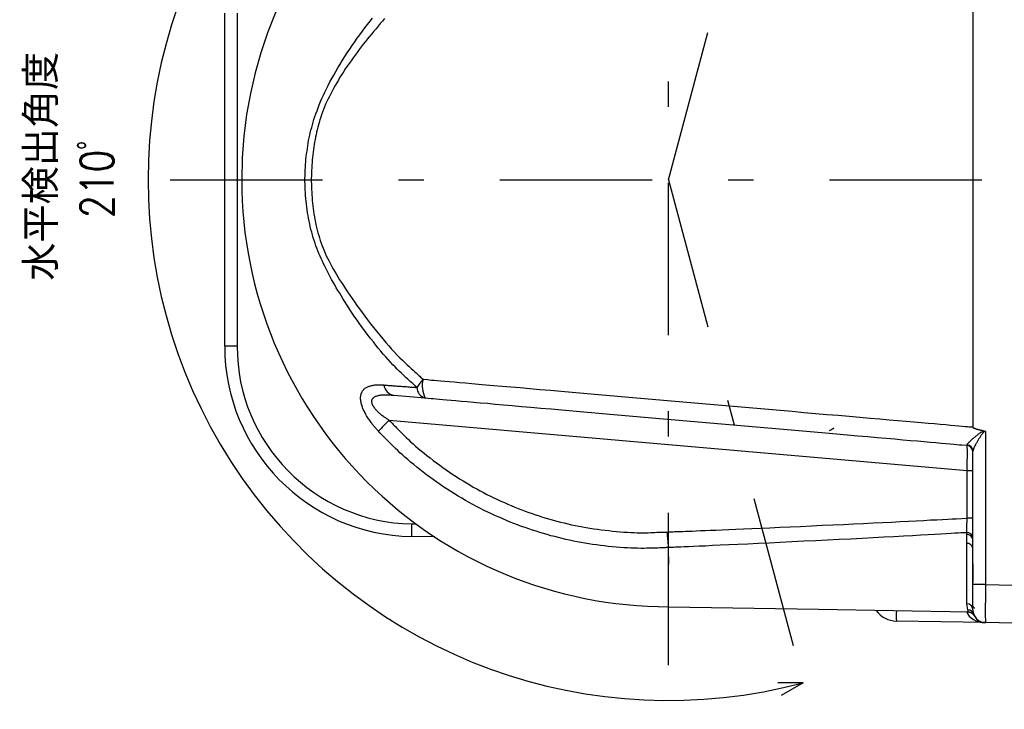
# Model space of a CAD drawing. Extents: x 33 to 392, y 36 to 266.
# Tile 8 of 11: x 123 to 201, y 166 to 220. Entities that reach past the tile are written whole.
import ezdxf
from ezdxf.enums import TextEntityAlignment as Align

# ---------------------------------------------------------------- set-up
doc = ezdxf.new("R2010")
doc.units = 0
doc.header["$LTSCALE"] = 2
doc.header["$MEASUREMENT"] = 0
doc.linetypes.add('CENTER', pattern=[13, 6, -3, 1, -3])
doc.layers.add('0一般図-0通り芯', color=7, linetype='CONTINUOUS')
doc.layers.add('FFグル-プ-0F-0レイヤ', color=7, linetype='CONTINUOUS')
doc.styles.get("Standard").update_dxf_attribs({"font": 'txt.shx', "bigfont": 'extfont.shx'})

msp = doc.modelspace()

# ---------------------------------------------------------------- linework, layer by layer
at = {"layer": '0一般図-0通り芯', "color": 4, "linetype": 'CENTER'}
for q in [(185.33, 249.45), (185.27, 165.75)]:
    msp.add_line((174.09, 207.49), q, dxfattribs=at)
at = {"layer": '0一般図-0通り芯', "color": 4, "linetype": 'CONTINUOUS'}
for q in [(182.71, 167.84), (182.98, 166.84)]:
    msp.add_line((184.71, 167.84), q, dxfattribs=at)
msp.add_arc((174.09, 207.49), 41.044, 75, 285, dxfattribs=at)
at = {"layer": 'FFグル-プ-0F-0レイヤ', "color": 4, "linetype": 'CENTER'}
for p, q in [((174.09, 169.24), (174.09, 246.36)), ((134.79, 207.49), (252.85, 207.49))]:
    msp.add_line(p, q, dxfattribs=at)
at = {"layer": 'FFグル-プ-0F-0レイヤ', "color": 7, "linetype": 'CONTINUOUS'}
for p, q in [((198.09, 226.99), (198.09, 187.99)), ((140.07, 220.61), (140.07, 194.36)), ((154.9, 190.27), (152.43, 190.48)), ((197.63, 184.54), (152.07, 188.52)), ((199.07, 187.64), (199.07, 175.58)), ((197.63, 186.53), (197.64, 186.58)), ((198.09, 177.23), (198.09, 186.1)), ((198.09, 184.54), (197.63, 184.54)), ((197.63, 180.81), (197.63, 184.54)), ((153.83, 180.37), (154.17, 180.36)), ((198.09, 180.81), (197.63, 180.81)), ((155.65, 179.33), (153.83, 179.37)), ((197.6, 179.52), (197.6, 179.67)), ((174.09, 178.49), (174.09, 178.49)), ((198.09, 175.75), (198.09, 177.24)), ((198.09, 173.58), (198.09, 175.58)), ((199.07, 175.58), (203.89, 175.49)), ((197.68, 173.58), (197.6, 174.07)), ((199.04, 172.58), (192.05, 172.7)), ((203.89, 172.49), (199.07, 172.58))]:
    msp.add_line(p, q, dxfattribs=at)
for points in [[(140.07, 194.36), (139.09, 194.36), (139.09, 220.61)], [(154.25, 191.12), (154.15, 191.21), (154.1, 191.25), (154.05, 191.3), (153.99, 191.35), (153.92, 191.42), (153.84, 191.49), (153.75, 191.57), (153.64, 191.66), (153.53, 191.76), (153.41, 191.87), (153.29, 191.99), (153.15, 192.12), (153, 192.26), (152.85, 192.4), (152.69, 192.56), (152.52, 192.73), (152.34, 192.91), (152.16, 193.11), (151.98, 193.31), (151.79, 193.53), (151.59, 193.75), (151.4, 193.98), (151.2, 194.22), (151.01, 194.45), (150.81, 194.7), (150.62, 194.94), (150.43, 195.19), (150.24, 195.43), (150.06, 195.68), (149.88, 195.93), (149.7, 196.17), (149.53, 196.42), (149.36, 196.66), (149.2, 196.9), (149.04, 197.14), (148.88, 197.38), (148.73, 197.62), (148.58, 197.85), (148.44, 198.08), (148.3, 198.31), (148.16, 198.54), (148.02, 198.76), (147.89, 198.98), (147.77, 199.2), (147.64, 199.42), (147.52, 199.63), (147.41, 199.84), (147.3, 200.05), (147.19, 200.26), (147.08, 200.46), (146.98, 200.67), (146.88, 200.87), (146.79, 201.07), (146.69, 201.27), (146.61, 201.47), (146.52, 201.68), (146.44, 201.88), (146.36, 202.09), (146.28, 202.29), (146.21, 202.5), (146.14, 202.71), (146.07, 202.92), (146.01, 203.14), (145.95, 203.35), (145.89, 203.57), (145.84, 203.79), (145.79, 204), (145.74, 204.22), (145.7, 204.45), (145.66, 204.67), (145.62, 204.89), (145.59, 205.11), (145.56, 205.34), (145.53, 205.56), (145.51, 205.79), (145.49, 206.02), (145.47, 206.24), (145.45, 206.47), (145.44, 206.69), (145.43, 206.92), (145.43, 207.14), (145.42, 207.37), (145.42, 207.59), (145.43, 207.81), (145.43, 208.03), (145.44, 208.25), (145.45, 208.47), (145.47, 208.69), (145.48, 208.9), (145.5, 209.12), (145.52, 209.33), (145.55, 209.54), (145.58, 209.75), (145.61, 209.96), (145.64, 210.17), (145.68, 210.38), (145.71, 210.58), (145.75, 210.79), (145.8, 210.99), (145.84, 211.19), (145.89, 211.4), (145.95, 211.6), (146, 211.81), (146.07, 212.02), (146.13, 212.24), (146.2, 212.46), (146.28, 212.68), (146.37, 212.92), (146.45, 213.15), (146.55, 213.39), (146.65, 213.64), (146.76, 213.88), (146.87, 214.14), (146.99, 214.4), (147.12, 214.66), (147.25, 214.92), (147.39, 215.19), (147.54, 215.47), (147.69, 215.74), (147.85, 216.03), (148.02, 216.31), (148.2, 216.6), (148.38, 216.9), (148.56, 217.19), (148.75, 217.48), (148.95, 217.78), (149.14, 218.07), (149.34, 218.36), (149.54, 218.64), (149.75, 218.92), (149.95, 219.19), (150.15, 219.46), (150.35, 219.72), (150.55, 219.98), (150.75, 220.23)], [(151.7, 220.19), (151.53, 219.99), (151.36, 219.79), (151.19, 219.59), (151.02, 219.39), (150.86, 219.19), (150.69, 218.99), (150.52, 218.78), (150.35, 218.58), (150.18, 218.37), (150.02, 218.16), (149.85, 217.95), (149.69, 217.74), (149.53, 217.52), (149.37, 217.31), (149.21, 217.09), (149.05, 216.87), (148.9, 216.66), (148.75, 216.44), (148.6, 216.22), (148.46, 216), (148.32, 215.78), (148.18, 215.56), (148.05, 215.34), (147.92, 215.12), (147.79, 214.91), (147.67, 214.69), (147.56, 214.48), (147.45, 214.27), (147.34, 214.06), (147.24, 213.85), (147.14, 213.64), (147.05, 213.43), (146.96, 213.22), (146.88, 213.02), (146.8, 212.81), (146.73, 212.61), (146.66, 212.41), (146.6, 212.21), (146.54, 212.01), (146.48, 211.81), (146.43, 211.62), (146.38, 211.42), (146.33, 211.23), (146.29, 211.03), (146.25, 210.84), (146.21, 210.65), (146.17, 210.45), (146.14, 210.26), (146.11, 210.06), (146.08, 209.86), (146.06, 209.66), (146.03, 209.46), (146.01, 209.25), (145.99, 209.05), (145.98, 208.84), (145.96, 208.64), (145.95, 208.43), (145.94, 208.22), (145.93, 208.01), (145.93, 207.8), (145.92, 207.59), (145.92, 207.37), (145.93, 207.16), (145.93, 206.94), (145.94, 206.73), (145.95, 206.51), (145.96, 206.3), (145.98, 206.08), (145.99, 205.86), (146.02, 205.65), (146.04, 205.43), (146.07, 205.22), (146.09, 205), (146.13, 204.79), (146.16, 204.57), (146.2, 204.36), (146.24, 204.15), (146.28, 203.94), (146.33, 203.73), (146.39, 203.52), (146.44, 203.31), (146.5, 203.1), (146.56, 202.9), (146.63, 202.69), (146.7, 202.49), (146.77, 202.29), (146.85, 202.09), (146.93, 201.9), (147.01, 201.7), (147.1, 201.5), (147.2, 201.31), (147.29, 201.11), (147.4, 200.91), (147.5, 200.7), (147.62, 200.5), (147.74, 200.28), (147.87, 200.06), (148, 199.84), (148.15, 199.61), (148.29, 199.38), (148.45, 199.14), (148.61, 198.89), (148.78, 198.64), (148.95, 198.39), (149.13, 198.12), (149.32, 197.86), (149.51, 197.58), (149.72, 197.31), (149.93, 197.02), (150.14, 196.73), (150.36, 196.44), (150.59, 196.14), (150.83, 195.84), (151.07, 195.54), (151.31, 195.24), (151.55, 194.95), (151.79, 194.67), (152.02, 194.4), (152.25, 194.14), (152.48, 193.9), (152.7, 193.67), (152.9, 193.46), (153.1, 193.26), (153.29, 193.08), (153.47, 192.91), (153.64, 192.76), (153.8, 192.62), (153.94, 192.48), (154.07, 192.36), (154.19, 192.26), (154.29, 192.16), (154.39, 192.07), (154.47, 192), (154.54, 191.93), (154.73, 191.76)], [(151.21, 187.66), (151.19, 187.69), (151.18, 187.71), (151.16, 187.72), (151.15, 187.74), (151.13, 187.76), (151.11, 187.78), (151.09, 187.81), (151.06, 187.83), (151.03, 187.87), (151, 187.9), (150.97, 187.94), (150.93, 187.98), (150.9, 188.02), (150.86, 188.07), (150.82, 188.12), (150.77, 188.17), (150.73, 188.23), (150.68, 188.29), (150.63, 188.36), (150.58, 188.43), (150.53, 188.5), (150.48, 188.58), (150.42, 188.65), (150.37, 188.73), (150.32, 188.81), (150.27, 188.89), (150.23, 188.98), (150.18, 189.06), (150.14, 189.14), (150.1, 189.22), (150.06, 189.3), (150.02, 189.39), (149.99, 189.47), (149.95, 189.55), (149.92, 189.64), (149.9, 189.72), (149.88, 189.8), (149.86, 189.88), (149.84, 189.96), (149.83, 190.03), (149.82, 190.11), (149.81, 190.18), (149.81, 190.25), (149.81, 190.32), (149.81, 190.38), (149.82, 190.44), (149.83, 190.51), (149.84, 190.56), (149.86, 190.62), (149.88, 190.68), (149.9, 190.73), (149.93, 190.79), (149.96, 190.84), (149.99, 190.88), (150.03, 190.93), (150.07, 190.97), (150.11, 191.01), (150.16, 191.05), (150.2, 191.08), (150.26, 191.11), (150.31, 191.14), (150.36, 191.17), (150.42, 191.19), (150.48, 191.21), (150.54, 191.23), (150.6, 191.25), (150.67, 191.27), (150.73, 191.28), (150.8, 191.29), (150.86, 191.3), (150.92, 191.31), (150.99, 191.31), (151.04, 191.32), (151.1, 191.32), (151.15, 191.32), (151.2, 191.32), (151.25, 191.32), (151.3, 191.32), (151.34, 191.32), (151.38, 191.32), (151.42, 191.32), (151.45, 191.32), (151.48, 191.32), (151.51, 191.31), (151.53, 191.31), (151.55, 191.31), (151.57, 191.31), (151.59, 191.31), (151.63, 191.31)], [(151.63, 191.31), (151.7, 191.3), (151.73, 191.3), (151.77, 191.3), (151.81, 191.3), (151.86, 191.29), (151.91, 191.29), (151.98, 191.28), (152.04, 191.28), (152.12, 191.27), (152.2, 191.27), (152.29, 191.26), (152.38, 191.25), (152.48, 191.25), (152.58, 191.24), (152.68, 191.23), (152.79, 191.22), (152.9, 191.21), (153.01, 191.21), (153.12, 191.2), (153.22, 191.19), (153.33, 191.18), (153.43, 191.18), (153.53, 191.17), (153.63, 191.16), (153.72, 191.15), (153.8, 191.15), (153.87, 191.14), (153.94, 191.14), (154, 191.13), (154.06, 191.13), (154.1, 191.13), (154.14, 191.12), (154.25, 191.12)], [(154.73, 191.76), (155.07, 191.73), (155.21, 191.72), (155.39, 191.7), (155.6, 191.69), (155.84, 191.66), (156.12, 191.64), (156.44, 191.61), (156.79, 191.58), (157.18, 191.55), (157.6, 191.51), (158.07, 191.47), (158.57, 191.43), (159.11, 191.38), (159.69, 191.33), (160.3, 191.28), (160.96, 191.22), (161.65, 191.16), (162.39, 191.1), (163.15, 191.03), (163.95, 190.96), (164.78, 190.89), (165.62, 190.82), (166.49, 190.74), (167.37, 190.67), (168.26, 190.59), (169.16, 190.51), (170.06, 190.43), (170.96, 190.36), (171.87, 190.28), (172.79, 190.2), (173.7, 190.12), (174.62, 190.04), (175.53, 189.96), (176.45, 189.88), (177.37, 189.8), (178.29, 189.72), (179.21, 189.64), (180.13, 189.56), (181.05, 189.48), (181.97, 189.4), (182.9, 189.32), (183.83, 189.24), (184.76, 189.15), (185.68, 189.07), (186.58, 188.99), (187.47, 188.92), (188.34, 188.84), (189.17, 188.77), (189.98, 188.7), (190.75, 188.63), (191.48, 188.57), (192.17, 188.51), (192.82, 188.45), (193.43, 188.4), (194.01, 188.35), (194.55, 188.31), (195.05, 188.27), (195.51, 188.22), (195.94, 188.19), (196.32, 188.15), (196.67, 188.12), (196.97, 188.09), (197.24, 188.07), (197.47, 188.05), (197.65, 188.03), (197.8, 188.02), (197.9, 188.01), (197.98, 188), (198.03, 188), (198.07, 187.99), (198.08, 187.99), (198.09, 187.99), (198.09, 187.99)], [(152.43, 190.48), (152.37, 190.49), (152.35, 190.49), (152.32, 190.49), (152.29, 190.49), (152.25, 190.49), (152.2, 190.5), (152.16, 190.5), (152.11, 190.5), (152.05, 190.51), (151.99, 190.51), (151.93, 190.51), (151.87, 190.52), (151.81, 190.52), (151.74, 190.52), (151.67, 190.52), (151.6, 190.52), (151.53, 190.51), (151.46, 190.51), (151.39, 190.5), (151.32, 190.49), (151.25, 190.47), (151.18, 190.46), (151.12, 190.44), (151.06, 190.43), (151.01, 190.41), (150.96, 190.39), (150.92, 190.37), (150.88, 190.35), (150.84, 190.32), (150.81, 190.3), (150.78, 190.28), (150.76, 190.25), (150.74, 190.23), (150.72, 190.21), (150.71, 190.19), (150.7, 190.16), (150.69, 190.14), (150.68, 190.12), (150.67, 190.09), (150.67, 190.07), (150.67, 190.05), (150.67, 190.03), (150.67, 190), (150.67, 189.98), (150.67, 189.96), (150.67, 189.94), (150.68, 189.92), (150.68, 189.89), (150.68, 189.87), (150.69, 189.85), (150.7, 189.83), (150.71, 189.81), (150.71, 189.79), (150.72, 189.77), (150.74, 189.75), (150.75, 189.72), (150.76, 189.7), (150.78, 189.67), (150.8, 189.64), (150.82, 189.61), (150.84, 189.58), (150.86, 189.54), (150.89, 189.51), (150.92, 189.47), (150.95, 189.43), (150.99, 189.38), (151.03, 189.34), (151.08, 189.29), (151.12, 189.24), (151.17, 189.19), (151.22, 189.14), (151.28, 189.1), (151.33, 189.05), (151.38, 189), (151.44, 188.96), (151.49, 188.92), (151.55, 188.88), (151.6, 188.84), (151.65, 188.81), (151.7, 188.77), (151.75, 188.74), (151.8, 188.71), (151.84, 188.68), (151.88, 188.65), (151.91, 188.63), (151.95, 188.61), (151.98, 188.59), (152, 188.57), (152.07, 188.52)], [(197.63, 186.53), (197.22, 186.57), (197.04, 186.58), (196.82, 186.6), (196.57, 186.62), (196.28, 186.65), (195.95, 186.68), (195.58, 186.71), (195.17, 186.74), (194.72, 186.78), (194.24, 186.83), (193.72, 186.87), (193.16, 186.92), (192.56, 186.97), (191.92, 187.03), (191.25, 187.09), (190.54, 187.15), (189.79, 187.22), (189, 187.28), (188.18, 187.36), (187.33, 187.43), (186.46, 187.51), (185.56, 187.58), (184.66, 187.66), (183.75, 187.74), (182.83, 187.82), (181.91, 187.9), (181, 187.98), (180.08, 188.06), (179.17, 188.14), (178.25, 188.22), (177.34, 188.3), (176.43, 188.38), (175.52, 188.46), (174.6, 188.54), (173.69, 188.62), (172.78, 188.7), (171.88, 188.78), (170.97, 188.86), (170.07, 188.94), (169.18, 189.02), (168.29, 189.1), (167.41, 189.17), (166.54, 189.25), (165.68, 189.32), (164.84, 189.4), (164.02, 189.47), (163.23, 189.54), (162.48, 189.6), (161.75, 189.67), (161.06, 189.73), (160.41, 189.78), (159.8, 189.84), (159.23, 189.89), (158.7, 189.94), (158.2, 189.98), (157.74, 190.02), (157.32, 190.06), (156.94, 190.09), (156.59, 190.12), (156.28, 190.15), (156, 190.17), (155.76, 190.19), (155.55, 190.21), (155.38, 190.23), (154.9, 190.27)], [(152.07, 188.52), (152.17, 188.42), (152.21, 188.38), (152.26, 188.33), (152.32, 188.27), (152.38, 188.2), (152.46, 188.12), (152.55, 188.03), (152.64, 187.94), (152.75, 187.83), (152.86, 187.71), (152.98, 187.59), (153.12, 187.46), (153.26, 187.31), (153.41, 187.16), (153.58, 187.01), (153.75, 186.84), (153.94, 186.67), (154.14, 186.5), (154.35, 186.31), (154.58, 186.13), (154.81, 185.94), (155.04, 185.75), (155.29, 185.56), (155.54, 185.36), (155.79, 185.17), (156.04, 184.99), (156.3, 184.8), (156.56, 184.62), (156.82, 184.44), (157.08, 184.26), (157.35, 184.09), (157.61, 183.92), (157.88, 183.75), (158.15, 183.59), (158.42, 183.43), (158.69, 183.27), (158.96, 183.12), (159.23, 182.97), (159.5, 182.83), (159.77, 182.69), (160.04, 182.55), (160.32, 182.42), (160.59, 182.29), (160.86, 182.16), (161.14, 182.04), (161.41, 181.92), (161.68, 181.8), (161.96, 181.69), (162.23, 181.58), (162.51, 181.47), (162.78, 181.37), (163.06, 181.27), (163.33, 181.17), (163.61, 181.08), (163.88, 180.99), (164.16, 180.9), (164.44, 180.82), (164.72, 180.74), (165, 180.66), (165.29, 180.58), (165.57, 180.51), (165.85, 180.44), (166.14, 180.37), (166.43, 180.3), (166.72, 180.24), (167.01, 180.18), (167.3, 180.13), (167.6, 180.08), (167.89, 180.03), (168.19, 179.98), (168.48, 179.94), (168.78, 179.9), (169.08, 179.86), (169.38, 179.83), (169.68, 179.79), (169.98, 179.77), (170.27, 179.74), (170.56, 179.72), (170.84, 179.7), (171.11, 179.69), (171.37, 179.68), (171.62, 179.67), (171.86, 179.67), (172.08, 179.67), (172.29, 179.67), (172.49, 179.67), (172.68, 179.68), (172.85, 179.68), (173.01, 179.69), (173.16, 179.7), (173.29, 179.7), (173.42, 179.7), (173.53, 179.71), (173.62, 179.71), (173.71, 179.71), (173.78, 179.72), (173.97, 179.72)], [(198.09, 187.99), (198.09, 187.99), (198.09, 187.99), (198.09, 187.99), (198.09, 187.99), (198.09, 187.99), (198.09, 187.99), (198.09, 187.99), (198.09, 187.99), (198.09, 187.99), (198.09, 187.98), (198.09, 187.98), (198.09, 187.98), (198.09, 187.98), (198.09, 187.98), (198.09, 187.98), (198.09, 187.98), (198.09, 187.98), (198.09, 187.97), (198.09, 187.97), (198.1, 187.97), (198.1, 187.97), (198.1, 187.97), (198.1, 187.96), (198.11, 187.96), (198.11, 187.96), (198.11, 187.95), (198.12, 187.95), (198.13, 187.94), (198.13, 187.94), (198.14, 187.93), (198.16, 187.93), (198.17, 187.92), (198.19, 187.91), (198.21, 187.9), (198.23, 187.89), (198.26, 187.88), (198.28, 187.87), (198.31, 187.86), (198.34, 187.85), (198.37, 187.84), (198.41, 187.83), (198.44, 187.82), (198.47, 187.81), (198.51, 187.8), (198.54, 187.79), (198.57, 187.79), (198.61, 187.78), (198.64, 187.77), (198.67, 187.76), (198.7, 187.76), (198.74, 187.75), (198.77, 187.74), (198.79, 187.74), (198.82, 187.73), (198.84, 187.72), (198.87, 187.72), (198.88, 187.72), (198.9, 187.71), (198.91, 187.71), (198.92, 187.71), (198.93, 187.71), (198.94, 187.7), (198.95, 187.7), (198.95, 187.7), (198.96, 187.7)], [(174.09, 178.49), (173.95, 178.49), (173.89, 178.49), (173.82, 178.48), (173.73, 178.48), (173.63, 178.48), (173.51, 178.47), (173.39, 178.47), (173.25, 178.46), (173.09, 178.46), (172.93, 178.45), (172.75, 178.44), (172.55, 178.44), (172.35, 178.44), (172.13, 178.43), (171.89, 178.43), (171.65, 178.44), (171.39, 178.44), (171.12, 178.45), (170.84, 178.47), (170.55, 178.48), (170.25, 178.51), (169.95, 178.53), (169.64, 178.56), (169.33, 178.59), (169.02, 178.63), (168.72, 178.66), (168.41, 178.7), (168.1, 178.75), (167.8, 178.8), (167.49, 178.85), (167.19, 178.9), (166.89, 178.95), (166.59, 179.01), (166.29, 179.08), (165.99, 179.14), (165.7, 179.21), (165.4, 179.28), (165.11, 179.36), (164.81, 179.43), (164.52, 179.52), (164.23, 179.6), (163.94, 179.69), (163.64, 179.78), (163.35, 179.87), (163.06, 179.97), (162.77, 180.07), (162.48, 180.17), (162.19, 180.28), (161.89, 180.4), (161.6, 180.51), (161.31, 180.63), (161.01, 180.76), (160.72, 180.88), (160.43, 181.01), (160.13, 181.15), (159.84, 181.29), (159.54, 181.43), (159.25, 181.58), (158.95, 181.73), (158.66, 181.89), (158.37, 182.05), (158.07, 182.21), (157.78, 182.38), (157.5, 182.55), (157.21, 182.73), (156.92, 182.91), (156.64, 183.09), (156.36, 183.27), (156.08, 183.46), (155.81, 183.65), (155.54, 183.85), (155.27, 184.04), (155, 184.24), (154.74, 184.44), (154.48, 184.64), (154.23, 184.84), (153.99, 185.04), (153.75, 185.24), (153.52, 185.43), (153.3, 185.61), (153.1, 185.8), (152.91, 185.97), (152.73, 186.14), (152.56, 186.3), (152.41, 186.45), (152.26, 186.59), (152.13, 186.72), (152.01, 186.85), (151.89, 186.97), (151.79, 187.07), (151.69, 187.17), (151.6, 187.26), (151.53, 187.34), (151.46, 187.41), (151.4, 187.47), (151.35, 187.52), (151.21, 187.66)], [(197.64, 186.58), (197.64, 186.59), (197.64, 186.59), (197.64, 186.59), (197.64, 186.6), (197.64, 186.6), (197.64, 186.6), (197.64, 186.61), (197.65, 186.61), (197.65, 186.62), (197.65, 186.62), (197.65, 186.63), (197.65, 186.63), (197.65, 186.64), (197.66, 186.64), (197.66, 186.65), (197.67, 186.66), (197.67, 186.67), (197.68, 186.68), (197.69, 186.69), (197.7, 186.7), (197.71, 186.71), (197.72, 186.73), (197.73, 186.74), (197.75, 186.76), (197.76, 186.78), (197.78, 186.8), (197.8, 186.82), (197.82, 186.84), (197.84, 186.86), (197.87, 186.89), (197.89, 186.91), (197.93, 186.94), (197.96, 186.97), (198, 187.01), (198.04, 187.04), (198.08, 187.08), (198.12, 187.11), (198.17, 187.15), (198.21, 187.19), (198.26, 187.23), (198.31, 187.27), (198.35, 187.31), (198.4, 187.34), (198.44, 187.38), (198.49, 187.42), (198.53, 187.45), (198.57, 187.48), (198.61, 187.51), (198.65, 187.54), (198.69, 187.56), (198.72, 187.58), (198.75, 187.6), (198.78, 187.62), (198.81, 187.63), (198.84, 187.65), (198.86, 187.66), (198.88, 187.67), (198.89, 187.67), (198.91, 187.68), (198.92, 187.69), (198.93, 187.69), (198.93, 187.69), (198.94, 187.69), (198.94, 187.7), (198.95, 187.7), (198.95, 187.7), (198.95, 187.7), (198.95, 187.7), (198.96, 187.7), (198.96, 187.7), (198.96, 187.7), (198.96, 187.7), (198.96, 187.7)], [(199.07, 187.64), (199.07, 187.64), (199.07, 187.64), (199.07, 187.64), (199.07, 187.64), (199.07, 187.64), (199.07, 187.64), (199.07, 187.64), (199.07, 187.64), (199.07, 187.64), (199.07, 187.64), (199.07, 187.64), (199.06, 187.64), (199.06, 187.64), (199.06, 187.64), (199.06, 187.64), (199.06, 187.64), (199.06, 187.64), (199.05, 187.64), (199.05, 187.65), (199.05, 187.65), (199.05, 187.65), (199.05, 187.65), (199.04, 187.65), (199.04, 187.65), (199.04, 187.64), (199.03, 187.64), (199.03, 187.64), (199.03, 187.64), (199.02, 187.64), (199.02, 187.64), (199.02, 187.64), (199.01, 187.64), (199.01, 187.64), (199.01, 187.64), (199, 187.64), (199, 187.64), (199, 187.63), (198.99, 187.63), (198.99, 187.63), (198.99, 187.63), (198.98, 187.63), (198.98, 187.62), (198.97, 187.62), (198.97, 187.61), (198.96, 187.61), (198.95, 187.6), (198.94, 187.59), (198.93, 187.58), (198.91, 187.56), (198.9, 187.55), (198.88, 187.53), (198.86, 187.51), (198.84, 187.48), (198.81, 187.45), (198.79, 187.42), (198.76, 187.39), (198.74, 187.35), (198.71, 187.31), (198.69, 187.27), (198.66, 187.22), (198.63, 187.18), (198.6, 187.13), (198.57, 187.08), (198.54, 187.03), (198.51, 186.98), (198.48, 186.92), (198.45, 186.87), (198.42, 186.82), (198.39, 186.77), (198.36, 186.72), (198.33, 186.67), (198.3, 186.62), (198.28, 186.58), (198.25, 186.53), (198.23, 186.49), (198.21, 186.45), (198.19, 186.41), (198.17, 186.37), (198.16, 186.34), (198.15, 186.31), (198.14, 186.29), (198.13, 186.26), (198.12, 186.24), (198.12, 186.22), (198.11, 186.21), (198.11, 186.19), (198.1, 186.18), (198.1, 186.17), (198.1, 186.16), (198.1, 186.15), (198.1, 186.14), (198.1, 186.13), (198.09, 186.13), (198.09, 186.12), (198.09, 186.12), (198.09, 186.1)], [(198.96, 187.7), (198.96, 187.7), (198.97, 187.7), (198.97, 187.7), (198.97, 187.7), (198.97, 187.7), (198.98, 187.7), (198.98, 187.69), (198.98, 187.69), (198.99, 187.69), (198.99, 187.69), (198.99, 187.69), (199, 187.69), (199, 187.69), (199.01, 187.69), (199.01, 187.68), (199.02, 187.68), (199.02, 187.68), (199.03, 187.68), (199.03, 187.67), (199.04, 187.67), (199.04, 187.67), (199.04, 187.67), (199.05, 187.66), (199.05, 187.66), (199.05, 187.66), (199.06, 187.66), (199.06, 187.65), (199.06, 187.65), (199.06, 187.65), (199.06, 187.65), (199.07, 187.65), (199.07, 187.65), (199.07, 187.64), (199.07, 187.64), (199.07, 187.64), (199.07, 187.64), (199.07, 187.64), (199.07, 187.64), (199.07, 187.64), (199.07, 187.64), (199.07, 187.64)], [(173.97, 179.72), (174.08, 179.73), (174.12, 179.73), (174.18, 179.73), (174.25, 179.74), (174.33, 179.74), (174.43, 179.74), (174.55, 179.75), (174.68, 179.75), (174.83, 179.76), (175.01, 179.77), (175.21, 179.77), (175.43, 179.78), (175.68, 179.79), (175.95, 179.8), (176.26, 179.82), (176.6, 179.83), (176.97, 179.85), (177.38, 179.86), (177.82, 179.88), (178.31, 179.9), (178.83, 179.92), (179.39, 179.95), (180, 179.97), (180.65, 180), (181.34, 180.03), (182.08, 180.06), (182.86, 180.1), (183.67, 180.13), (184.5, 180.17), (185.35, 180.21), (186.19, 180.25), (187.04, 180.29), (187.87, 180.32), (188.68, 180.36), (189.47, 180.4), (190.23, 180.44), (190.97, 180.47), (191.68, 180.51), (192.36, 180.54), (193, 180.58), (193.62, 180.61), (194.2, 180.64), (194.74, 180.67), (195.23, 180.69), (195.69, 180.71), (196.1, 180.73), (196.46, 180.75), (196.77, 180.77), (197.63, 180.81)], [(197.6, 179.67), (197.6, 179.68), (197.6, 179.69), (197.6, 179.69), (197.6, 179.7), (197.6, 179.71), (197.6, 179.72), (197.6, 179.73), (197.6, 179.74), (197.6, 179.76), (197.6, 179.77), (197.6, 179.79), (197.6, 179.81), (197.61, 179.83), (197.61, 179.86), (197.61, 179.89), (197.61, 179.92), (197.61, 179.95), (197.61, 179.99), (197.61, 180.03), (197.61, 180.07), (197.62, 180.12), (197.62, 180.16), (197.62, 180.21), (197.62, 180.25), (197.62, 180.3), (197.62, 180.34), (197.62, 180.39), (197.62, 180.43), (197.63, 180.47), (197.63, 180.51), (197.63, 180.55), (197.63, 180.58), (197.63, 180.62), (197.63, 180.65), (197.63, 180.67), (197.63, 180.7), (197.63, 180.72), (197.63, 180.74), (197.63, 180.76), (197.63, 180.77), (197.63, 180.81)], [(173.97, 179.72), (173.97, 179.72), (173.97, 179.72), (173.97, 179.72), (173.97, 179.72), (173.97, 179.71), (173.97, 179.71), (173.97, 179.7), (173.97, 179.69), (173.98, 179.69), (173.98, 179.67), (173.98, 179.66), (173.98, 179.65), (173.98, 179.63), (173.98, 179.61), (173.98, 179.59), (173.98, 179.56), (173.98, 179.54), (173.99, 179.51), (173.99, 179.47), (173.99, 179.44), (173.99, 179.4), (173.99, 179.36), (174, 179.32), (174, 179.28), (174, 179.23), (174.01, 179.19), (174.01, 179.14), (174.02, 179.09), (174.02, 179.04), (174.03, 178.99), (174.03, 178.95), (174.04, 178.9), (174.04, 178.86), (174.04, 178.82), (174.05, 178.78), (174.05, 178.75), (174.06, 178.72), (174.06, 178.69), (174.06, 178.67), (174.07, 178.64), (174.07, 178.62), (174.07, 178.6), (174.08, 178.58), (174.08, 178.57), (174.08, 178.55), (174.08, 178.54), (174.09, 178.53), (174.09, 178.52), (174.09, 178.49)], [(197.6, 179.67), (197.58, 179.67), (197.58, 179.67), (197.56, 179.67), (197.53, 179.67), (197.48, 179.67), (197.4, 179.66), (197.29, 179.65), (197.13, 179.65), (196.93, 179.63), (196.67, 179.62), (196.36, 179.6), (195.99, 179.58), (195.57, 179.56), (195.09, 179.53), (194.56, 179.5), (193.97, 179.47), (193.32, 179.43), (192.62, 179.39), (191.86, 179.35), (191.07, 179.31), (190.23, 179.26), (189.36, 179.22), (188.47, 179.17), (187.55, 179.13), (186.62, 179.08), (185.69, 179.03), (184.75, 178.99), (183.82, 178.94), (182.9, 178.9), (182.01, 178.85), (181.15, 178.81), (180.33, 178.77), (179.55, 178.74), (178.83, 178.71), (178.16, 178.68), (177.55, 178.65), (176.99, 178.62), (176.49, 178.6), (176.05, 178.58), (175.66, 178.56), (175.32, 178.55), (175.05, 178.54), (174.82, 178.53), (174.64, 178.52), (174.49, 178.51), (174.38, 178.51), (174.3, 178.5), (174.24, 178.5), (174.2, 178.5), (174.16, 178.5), (174.13, 178.5), (174.12, 178.5), (174.1, 178.5), (174.1, 178.49), (174.09, 178.49), (174.09, 178.49), (174.09, 178.49)], [(197.6, 178.83), (197.6, 178.85), (197.6, 178.85), (197.6, 178.86), (197.6, 178.87), (197.6, 178.89), (197.6, 178.9), (197.6, 178.92), (197.6, 178.94), (197.6, 178.95), (197.6, 178.98), (197.6, 179), (197.6, 179.02), (197.6, 179.05), (197.6, 179.08), (197.6, 179.11), (197.6, 179.13), (197.6, 179.16), (197.6, 179.19), (197.6, 179.22), (197.6, 179.25), (197.6, 179.28), (197.6, 179.3), (197.6, 179.33), (197.6, 179.35), (197.6, 179.38), (197.6, 179.4), (197.6, 179.42), (197.6, 179.44), (197.6, 179.45), (197.6, 179.47), (197.6, 179.48), (197.6, 179.49), (197.6, 179.52)], [(197.6, 174.07), (197.6, 174.09), (197.6, 174.1), (197.6, 174.12), (197.6, 174.13), (197.6, 174.15), (197.6, 174.17), (197.6, 174.2), (197.6, 174.23), (197.6, 174.25), (197.6, 174.29), (197.6, 174.32), (197.6, 174.36), (197.6, 174.4), (197.6, 174.45), (197.6, 174.5), (197.6, 174.55), (197.6, 174.61), (197.6, 174.68), (197.6, 174.75), (197.6, 174.83), (197.6, 174.91), (197.6, 174.99), (197.6, 175.08), (197.6, 175.18), (197.6, 175.27), (197.6, 175.37), (197.6, 175.47), (197.6, 175.57), (197.6, 175.67), (197.6, 175.78), (197.6, 175.88), (197.6, 175.99), (197.6, 176.1), (197.6, 176.2), (197.6, 176.31), (197.6, 176.42), (197.6, 176.52), (197.6, 176.63), (197.6, 176.74), (197.6, 176.85), (197.6, 176.96), (197.6, 177.07), (197.6, 177.18), (197.6, 177.29), (197.6, 177.39), (197.6, 177.5), (197.6, 177.6), (197.6, 177.7), (197.6, 177.8), (197.6, 177.89), (197.6, 177.98), (197.6, 178.06), (197.6, 178.14), (197.6, 178.21), (197.6, 178.28), (197.6, 178.35), (197.6, 178.41), (197.6, 178.47), (197.6, 178.52), (197.6, 178.58), (197.6, 178.62), (197.6, 178.67), (197.6, 178.7), (197.6, 178.74), (197.6, 178.83)], [(174.09, 173.84), (174.09, 173.84), (174.09, 173.84), (174.09, 173.85), (174.09, 173.85), (174.09, 173.85), (174.09, 173.85), (174.09, 173.86), (174.09, 173.86), (174.09, 173.86), (174.09, 173.87), (174.09, 173.87), (174.09, 173.88), (174.09, 173.89), (174.09, 173.9), (174.09, 173.91), (174.09, 173.93), (174.09, 173.95), (174.09, 173.98), (174.09, 174.01), (174.09, 174.04), (174.09, 174.08), (174.09, 174.12), (174.09, 174.17), (174.09, 174.21), (174.09, 174.26), (174.09, 174.31), (174.09, 174.37), (174.09, 174.43), (174.09, 174.48), (174.09, 174.55), (174.09, 174.61), (174.09, 174.68), (174.09, 174.75), (174.09, 174.82), (174.09, 174.89), (174.09, 174.97), (174.09, 175.06), (174.09, 175.14), (174.09, 175.23), (174.09, 175.32), (174.09, 175.41), (174.09, 175.51), (174.09, 175.61), (174.09, 175.71), (174.09, 175.82), (174.09, 175.92), (174.09, 176.03), (174.09, 176.15), (174.09, 176.26), (174.09, 176.38), (174.09, 176.5), (174.09, 176.62), (174.09, 176.75), (174.09, 176.87), (174.09, 176.99), (174.09, 177.11), (174.1, 177.22), (174.1, 177.34), (174.1, 177.45), (174.1, 177.55), (174.1, 177.66), (174.1, 177.75), (174.09, 177.84), (174.09, 177.93), (174.09, 178.01), (174.09, 178.09), (174.09, 178.15), (174.09, 178.21), (174.09, 178.27), (174.09, 178.32), (174.09, 178.36), (174.09, 178.4), (174.09, 178.49)], [(198.09, 177.23), (198.09, 177.2), (198.09, 177.19), (198.09, 177.18), (198.09, 177.16), (198.09, 177.14), (198.09, 177.11), (198.09, 177.09), (198.09, 177.05), (198.09, 177.01), (198.09, 176.97), (198.09, 176.92), (198.09, 176.87), (198.09, 176.82), (198.09, 176.76), (198.09, 176.7), (198.09, 176.64), (198.09, 176.58), (198.09, 176.52), (198.09, 176.46), (198.09, 176.4), (198.09, 176.34), (198.09, 176.28), (198.09, 176.22), (198.09, 176.17), (198.09, 176.11), (198.09, 176.06), (198.09, 176.01), (198.09, 175.97), (198.09, 175.93), (198.09, 175.89), (198.09, 175.86), (198.09, 175.83), (198.09, 175.75)], [(199.07, 175.58), (198.09, 175.58), (198.09, 175.75)], [(174.09, 173.83), (185.91, 173.63), (197.73, 173.42)], [(197.73, 173.43), (197.73, 173.43), (197.73, 173.43), (197.73, 173.43), (197.73, 173.43), (197.73, 173.43), (197.73, 173.42), (197.73, 173.42), (197.74, 173.42), (197.74, 173.42), (197.74, 173.41), (197.74, 173.41), (197.74, 173.41), (197.74, 173.4), (197.74, 173.4), (197.74, 173.4), (197.74, 173.4), (197.74, 173.4), (197.74, 173.41), (197.74, 173.42), (197.73, 173.43), (197.73, 173.44), (197.72, 173.45), (197.72, 173.47), (197.72, 173.48), (197.71, 173.49), (197.71, 173.5), (197.7, 173.51), (197.7, 173.53), (197.7, 173.54), (197.69, 173.55), (197.69, 173.55), (197.68, 173.58)], [(197.73, 173.41), (197.74, 173.41), (197.74, 173.41), (197.74, 173.41), (197.74, 173.41), (197.74, 173.41), (197.75, 173.41), (197.75, 173.41), (197.76, 173.41), (197.76, 173.41), (197.77, 173.42), (197.77, 173.42), (197.78, 173.42), (197.79, 173.42), (197.8, 173.42), (197.81, 173.42), (197.82, 173.41), (197.83, 173.41), (197.84, 173.41), (197.85, 173.41), (197.86, 173.4), (197.87, 173.4), (197.89, 173.4), (197.9, 173.39), (197.91, 173.39), (197.92, 173.38), (197.94, 173.37), (197.95, 173.37), (197.96, 173.36), (197.98, 173.35), (197.99, 173.35), (198, 173.34), (198.01, 173.33), (198.02, 173.32), (198.03, 173.31), (198.04, 173.31), (198.05, 173.3), (198.06, 173.29), (198.07, 173.28), (198.08, 173.27), (198.09, 173.26), (198.1, 173.26), (198.1, 173.25), (198.11, 173.24), (198.11, 173.24), (198.12, 173.23), (198.13, 173.22), (198.13, 173.22), (198.13, 173.21), (198.14, 173.21), (198.14, 173.2), (198.14, 173.2), (198.15, 173.19), (198.15, 173.19), (198.15, 173.19), (198.15, 173.18), (198.15, 173.18), (198.15, 173.18), (198.15, 173.18), (198.16, 173.18), (198.16, 173.18), (198.16, 173.18), (198.16, 173.17), (198.16, 173.17), (198.16, 173.17), (198.16, 173.17)], [(198.15, 173.25), (198.15, 173.24), (198.15, 173.24), (198.15, 173.23), (198.15, 173.23), (198.15, 173.22), (198.15, 173.22), (198.16, 173.21), (198.16, 173.2), (198.16, 173.2), (198.16, 173.19), (198.16, 173.18), (198.17, 173.17), (198.17, 173.17), (198.17, 173.16), (198.17, 173.15), (198.17, 173.15), (198.17, 173.15), (198.18, 173.15), (198.17, 173.15), (198.17, 173.15), (198.17, 173.15), (198.17, 173.15), (198.17, 173.16), (198.17, 173.16), (198.17, 173.16), (198.17, 173.17), (198.17, 173.17), (198.17, 173.17), (198.17, 173.17), (198.17, 173.17), (198.17, 173.17), (198.17, 173.18)]]:
    msp.add_lwpolyline(points, dxfattribs=at)
for centre, radius, start, end in [((174.09, 207.49), 33.657, 90, 180), ((174.09, 207.49), 33.657, 180, 270.00499), ((154.09, 194.36), 15, 180, 269), ((154.07, 194.36), 14, 180, 269), ((152.64, 191.48), 1.019, 189.78899, 258.33299), ((155.17, 191.15), 0.925, 182.15796, 252.83896), ((160.17, 187.24), 7.075, 140.271, 146.77499), ((156.73, 191.24), 2.067, 165.30499, 207.98999), ((161.48, 178.24), 13.943, 132.45799, 137.44899), ((174.09, 207.49), 23.5, 302.702, 303.726), ((197.59, 186.03), 0.5, 360, 445), ((197.6, 186.09), 0.489, 0.939, 85.795), ((168.15, 179.87), 14.336, 178.002, 181.99799), ((197.64, 179.22), 0.45, 8.86099, 96.00998), ((197.64, 179.07), 0.451, 8.55499, 95.82899), ((197.64, 178.37), 0.455, 7.25296, 95.015), ((197.59, 173.57), 0.494, 0.61497, 89.63097), ((192.09, 174.7), 2, 215.91699, 269), ((204.54, 173.15), 12.495, 178.32999, 182.07599), ((197.68, 173.08), 0.497, 19.377, 89.32199), ((198.24, 173.89), 0.15, 180, 270), ((199.09, 173.58), 1, 180, 269), ((199.08, 173.58), 1, 202.79796, 269.14197)]:
    msp.add_arc(centre, radius, start, end, dxfattribs=at)
for centre, major_axis, ratio, start_param, end_param in [((197.589, 184.525), (0.044, 2.004), 0.0216, 4.718566, 6.281766), ((199.089, 175.576), (0.017, 3), 0.0057, 1.571033, 3.141525), ((199.089, 173.576), (1.491, -0.026), 0.6705, 3.324414, 4.712389)]:
    msp.add_ellipse(centre, major_axis=major_axis, ratio=ratio, start_param=start_param, end_param=end_param, dxfattribs=at)

# ---------------------------------------------------------------- texts
at = {"layer": '0一般図-0通り芯', "color": 7, "lineweight": -3}
for s, width, p in [('水平検出角度', 1.052, (126.724, 208.549)), ('210ﾟ', 0.806, (131.102, 207.845))]:
    msp.add_text(s, height=2.598, rotation=90, dxfattribs=dict(at, width=width)).set_placement(p, align=Align.BOTTOM_CENTER)

doc.saveas('drawing.dxf')
